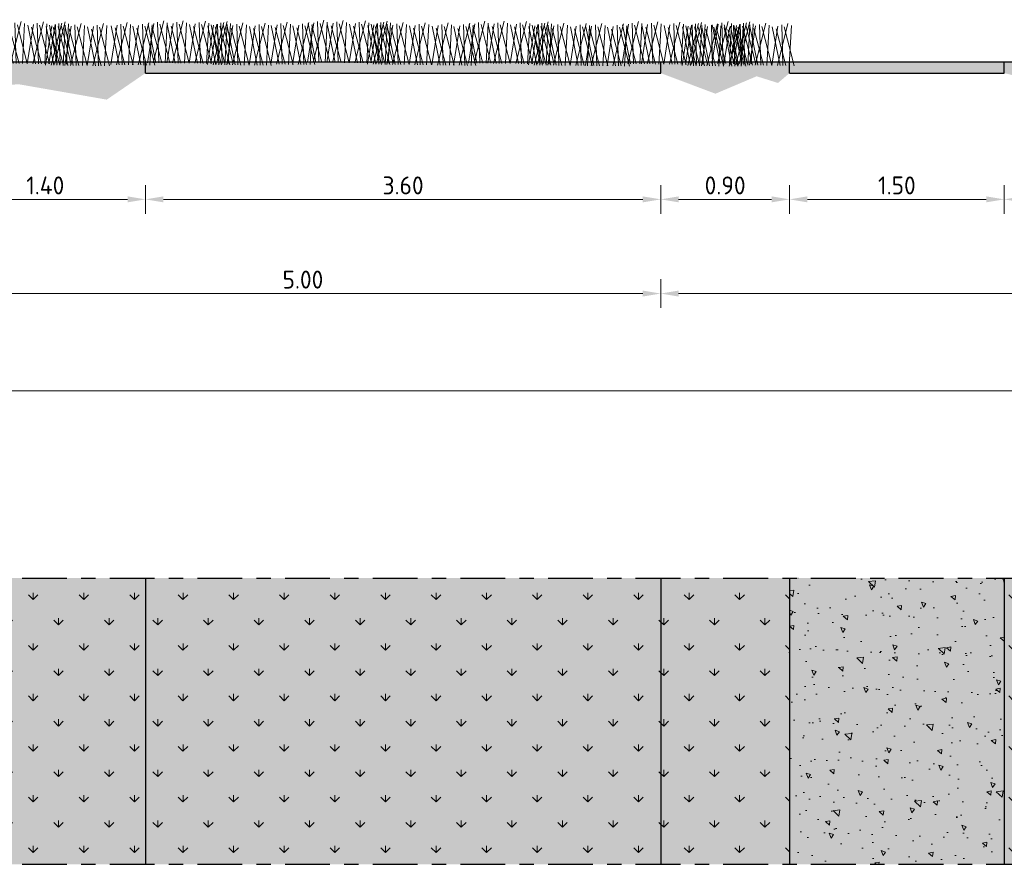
# Model space of a CAD drawing. Header units: metres. Extents: x 104013 to 108981, y 427946 to 428479.
# Tile 56 of 256: x 108741.75 to 108748.63, y 428209.14 to 428215.04. Entities that reach past the tile are written whole.
import ezdxf

# ---------------------------------------------------------------- set-up
doc = ezdxf.new("R2010")
doc.units = ezdxf.units.M
doc.linetypes.add('CENTER', pattern=[2, 1.25, -0.25, 0.25, -0.25])
doc.linetypes.add('XX-AFBREEK', pattern=[7, 4, -1, 1, -1])
doc.layers.get('DefPoints').update_dxf_attribs({"color": 211, "lineweight": 18})
for name, color, linetype, lineweight, true_color in [('N-WE-GR-GRAS_GAZON-V', 7, 'Continuous', 18, 0xdbffb8), ('N-WE-GR-HEESTER-SD', 7, 'Continuous', 0, 0x00c700), ('N-WE-VH-VERHARDING_HALFVERHARDING-V', 7, 'Continuous', 18, 0xd7aa8c)]:
    doc.layers.add(name, color=color, linetype=linetype, lineweight=lineweight, true_color=true_color)
for name, color, linetype, lineweight in [('N-WE-GR-KRUIDEN-AD-50', 92, 'Continuous', 18), ('N-WE-VH-KANTVERHARDING-M', 7, 'Continuous', 18), ('N-WE-VH-VERHARDING-GD', 7, 'Continuous', 25), ('N-WE-VH-VERHARDING_HALFVERHARDING-A-50', 252, 'Continuous', 18), ('X-XX-AL-AFBREEKLIJN-GD', 7, 'XX-AFBREEK', 25)]:
    doc.layers.add(name, color=color, linetype=linetype, lineweight=lineweight)
doc.styles.add('NLCS-ISO-M50-T25', font='NLCS-ISO.ttf', dxfattribs={"height": 0.125})
doc.dimstyles.new('NLCS-M50-T25-PIJL_l2_h1', dxfattribs={"dimscale": 0.05, "dimtxt": 2.5, "dimasz": 2.5, "dimexe": 2, "dimexo": 2, "dimgap": 0.7, "dimtad": 1, "dimzin": 0, "dimdsep": 46, "dimtxsty": 'NLCS-ISO-M50-T25', "dimcen": 2.5, "dimdle": 2, "dimclrd": 256, "dimclre": 256, "dimclrt": 256, "dimadec": 1, "dimazin": 0, "dimtfac": 1, "dimtofl": 0, "dimtmove": 1, "dimatfit": 0, "dimfxl": 2, "dimfxlon": 1, "dimtfillclr": 256, "dimtolj": 1, "dimtzin": 0, "dimlwd": 18, "dimlwe": 18, "dimarcsym": 0})

# ---------------------------------------------------------------- blocks, each defined once
blk = doc.blocks.new('*D930')
at = {"layer": 'DefPoints', "color": 0, "transparency": 16777216}
for p in [(108726.7313, 428214.745), (108751.7313, 428214.745), (108751.7313, 428212.4447)]:
    blk.add_point(p, dxfattribs=at)
at = {"layer": 'N-WE-VH-KANTVERHARDING-M', "lineweight": 18, "transparency": 16777216}
for p, q in [((108726.7313, 428212.5447), (108726.7313, 428212.3447)), ((108751.7313, 428212.5447), (108751.7313, 428212.3447)), ((108726.8563, 428212.4447), (108751.6063, 428212.4447))]:
    blk.add_line(p, q, dxfattribs=at)
at = {"layer": 'N-WE-VH-KANTVERHARDING-M', "transparency": 16777216}
for points in [[(108726.8563, 428212.4655), (108726.8563, 428212.4239), (108726.7313, 428212.4447)], [(108751.6063, 428212.4655), (108751.6063, 428212.4239), (108751.7313, 428212.4447)]]:
    blk.add_solid(points, dxfattribs=at)
at = {"layer": 'N-WE-VH-KANTVERHARDING-M', "transparency": 16777216, "insert": (108739.2313, 428212.5422), "char_height": 0.125, "attachment_point": 5, "style": 'NLCS-ISO-M50-T25'}
blk.add_mtext('\\A1;25.00', dxfattribs=at)
blk = doc.blocks.new('*D938')
at = {"layer": 'DefPoints', "color": 0, "transparency": 16777216}
for p in [(108741.2313, 428214.745), (108742.6313, 428214.745), (108742.6313, 428213.7829)]:
    blk.add_point(p, dxfattribs=at)
at = {"layer": 'N-WE-VH-KANTVERHARDING-M', "lineweight": 18, "transparency": 16777216}
for p, q in [((108741.2313, 428213.8829), (108741.2313, 428213.6829)), ((108742.6313, 428213.8829), (108742.6313, 428213.6829)), ((108741.3563, 428213.7829), (108742.5063, 428213.7829))]:
    blk.add_line(p, q, dxfattribs=at)
at = {"layer": 'N-WE-VH-KANTVERHARDING-M', "transparency": 16777216}
for points in [[(108741.3563, 428213.8037), (108741.3563, 428213.7621), (108741.2313, 428213.7829)], [(108742.5063, 428213.8037), (108742.5063, 428213.7621), (108742.6313, 428213.7829)]]:
    blk.add_solid(points, dxfattribs=at)
at = {"layer": 'N-WE-VH-KANTVERHARDING-M', "transparency": 16777216, "insert": (108741.9313, 428213.8804), "char_height": 0.125, "attachment_point": 5, "style": 'NLCS-ISO-M50-T25'}
blk.add_mtext('\\A1;1.40', dxfattribs=at)
blk = doc.blocks.new('*D939')
at = {"layer": 'DefPoints', "color": 0, "transparency": 16777216}
for p in [(108742.6313, 428214.745), (108746.2313, 428214.745), (108746.2313, 428213.7829)]:
    blk.add_point(p, dxfattribs=at)
at = {"layer": 'N-WE-VH-KANTVERHARDING-M', "lineweight": 18, "transparency": 16777216}
for p, q in [((108742.6313, 428213.8829), (108742.6313, 428213.6829)), ((108746.2313, 428213.8829), (108746.2313, 428213.6829)), ((108742.7563, 428213.7829), (108746.1063, 428213.7829))]:
    blk.add_line(p, q, dxfattribs=at)
at = {"layer": 'N-WE-VH-KANTVERHARDING-M', "transparency": 16777216}
for points in [[(108742.7563, 428213.8037), (108742.7563, 428213.7621), (108742.6313, 428213.7829)], [(108746.1063, 428213.8037), (108746.1063, 428213.7621), (108746.2313, 428213.7829)]]:
    blk.add_solid(points, dxfattribs=at)
at = {"layer": 'N-WE-VH-KANTVERHARDING-M', "transparency": 16777216, "insert": (108744.4313, 428213.8804), "char_height": 0.125, "attachment_point": 5, "style": 'NLCS-ISO-M50-T25'}
blk.add_mtext('\\A1;3.60', dxfattribs=at)
blk = doc.blocks.new('*D940')
at = {"layer": 'DefPoints', "color": 0, "transparency": 16777216}
for p in [(108746.2313, 428214.745), (108747.1313, 428214.745), (108747.1313, 428213.7829)]:
    blk.add_point(p, dxfattribs=at)
at = {"layer": 'N-WE-VH-KANTVERHARDING-M', "lineweight": 18, "transparency": 16777216}
for p, q in [((108746.2313, 428213.8829), (108746.2313, 428213.6829)), ((108747.1313, 428213.8829), (108747.1313, 428213.6829)), ((108746.3563, 428213.7829), (108747.0063, 428213.7829))]:
    blk.add_line(p, q, dxfattribs=at)
at = {"layer": 'N-WE-VH-KANTVERHARDING-M', "transparency": 16777216}
for points in [[(108746.3563, 428213.8037), (108746.3563, 428213.7621), (108746.2313, 428213.7829)], [(108747.0063, 428213.8037), (108747.0063, 428213.7621), (108747.1313, 428213.7829)]]:
    blk.add_solid(points, dxfattribs=at)
at = {"layer": 'N-WE-VH-KANTVERHARDING-M', "transparency": 16777216, "insert": (108746.6813, 428213.8804), "char_height": 0.125, "attachment_point": 5, "style": 'NLCS-ISO-M50-T25'}
blk.add_mtext('\\A1;0.90', dxfattribs=at)
blk = doc.blocks.new('*D941')
at = {"layer": 'DefPoints', "color": 0, "transparency": 16777216}
for p in [(108747.1313, 428214.745), (108748.6313, 428214.745), (108748.6313, 428213.7829)]:
    blk.add_point(p, dxfattribs=at)
at = {"layer": 'N-WE-VH-KANTVERHARDING-M', "lineweight": 18, "transparency": 16777216}
for p, q in [((108747.1313, 428213.8829), (108747.1313, 428213.6829)), ((108748.6313, 428213.8829), (108748.6313, 428213.6829)), ((108747.2563, 428213.7829), (108748.5063, 428213.7829))]:
    blk.add_line(p, q, dxfattribs=at)
at = {"layer": 'N-WE-VH-KANTVERHARDING-M', "transparency": 16777216}
for points in [[(108747.2563, 428213.8037), (108747.2563, 428213.7621), (108747.1313, 428213.7829)], [(108748.5063, 428213.8037), (108748.5063, 428213.7621), (108748.6313, 428213.7829)]]:
    blk.add_solid(points, dxfattribs=at)
at = {"layer": 'N-WE-VH-KANTVERHARDING-M', "transparency": 16777216, "insert": (108747.8813, 428213.8804), "char_height": 0.125, "attachment_point": 5, "style": 'NLCS-ISO-M50-T25'}
blk.add_mtext('\\A1;1.50', dxfattribs=at)
blk = doc.blocks.new('*D942')
at = {"layer": 'DefPoints', "color": 0, "transparency": 16777216}
for p in [(108748.6313, 428214.745), (108751.6313, 428214.745), (108751.6313, 428213.7829)]:
    blk.add_point(p, dxfattribs=at)
at = {"layer": 'N-WE-VH-KANTVERHARDING-M', "lineweight": 18, "transparency": 16777216}
for p, q in [((108748.6313, 428213.8829), (108748.6313, 428213.6829)), ((108751.6313, 428213.8829), (108751.6313, 428213.6829)), ((108748.7563, 428213.7829), (108751.5063, 428213.7829))]:
    blk.add_line(p, q, dxfattribs=at)
at = {"layer": 'N-WE-VH-KANTVERHARDING-M', "transparency": 16777216}
for points in [[(108748.7563, 428213.8037), (108748.7563, 428213.7621), (108748.6313, 428213.7829)], [(108751.5063, 428213.8037), (108751.5063, 428213.7621), (108751.6313, 428213.7829)]]:
    blk.add_solid(points, dxfattribs=at)
at = {"layer": 'N-WE-VH-KANTVERHARDING-M', "transparency": 16777216, "insert": (108750.1313, 428213.8804), "char_height": 0.125, "attachment_point": 5, "style": 'NLCS-ISO-M50-T25'}
blk.add_mtext('\\A1;3.00', dxfattribs=at)
blk = doc.blocks.new('*D945')
at = {"layer": 'DefPoints', "color": 0, "transparency": 16777216}
for p in [(108746.2313, 428214.745), (108741.2313, 428214.0868), (108746.2313, 428213.1247)]:
    blk.add_point(p, dxfattribs=at)
at = {"layer": 'N-WE-VH-KANTVERHARDING-M', "lineweight": 18, "transparency": 16777216}
for p, q in [((108741.2313, 428213.2247), (108741.2313, 428213.0247)), ((108746.2313, 428213.2247), (108746.2313, 428213.0247)), ((108741.3563, 428213.1247), (108746.1063, 428213.1247))]:
    blk.add_line(p, q, dxfattribs=at)
at = {"layer": 'N-WE-VH-KANTVERHARDING-M', "transparency": 16777216}
for points in [[(108741.3563, 428213.1455), (108741.3563, 428213.1039), (108741.2313, 428213.1247)], [(108746.1063, 428213.1455), (108746.1063, 428213.1039), (108746.2313, 428213.1247)]]:
    blk.add_solid(points, dxfattribs=at)
at = {"layer": 'N-WE-VH-KANTVERHARDING-M', "transparency": 16777216, "insert": (108743.7313, 428213.2222), "char_height": 0.125, "attachment_point": 5, "style": 'NLCS-ISO-M50-T25'}
blk.add_mtext('\\A1;5.00', dxfattribs=at)
blk = doc.blocks.new('*D947')
at = {"layer": 'DefPoints', "color": 0, "transparency": 16777216}
for p in [(108746.2313, 428214.745), (108751.7313, 428214.745), (108751.7313, 428213.1247)]:
    blk.add_point(p, dxfattribs=at)
at = {"layer": 'N-WE-VH-KANTVERHARDING-M', "lineweight": 18, "transparency": 16777216}
for p, q in [((108746.2313, 428213.2247), (108746.2313, 428213.0247)), ((108751.7313, 428213.2247), (108751.7313, 428213.0247)), ((108746.3563, 428213.1247), (108751.6063, 428213.1247))]:
    blk.add_line(p, q, dxfattribs=at)
at = {"layer": 'N-WE-VH-KANTVERHARDING-M', "transparency": 16777216}
for points in [[(108746.3563, 428213.1455), (108746.3563, 428213.1039), (108746.2313, 428213.1247)], [(108751.6063, 428213.1455), (108751.6063, 428213.1039), (108751.7313, 428213.1247)]]:
    blk.add_solid(points, dxfattribs=at)
at = {"layer": 'N-WE-VH-KANTVERHARDING-M', "transparency": 16777216, "insert": (108748.9813, 428213.2222), "char_height": 0.125, "attachment_point": 5, "style": 'NLCS-ISO-M50-T25'}
blk.add_mtext('\\A1;5.50', dxfattribs=at)
blk = doc.blocks.new('bloemrijkmengsel')
for points in [[(0, 0), (0.0333, 0.276)], [(0.0394, 0.001), (0.1028, 0.2972)], [(0.0786, 0.0019), (0.0597, 0.286)], [(0.1224, 0.003), (0.1269, 0.2842)], [(0.0579, 0.0014), (-0.0067, 0.27)], [(0.0988, 0.0024), (0.021, 0.2569)], [(0.1557, 0.0038), (0.0769, 0.2727)]]:
    blk.add_lwpolyline(points)

msp = doc.modelspace()

# ---------------------------------------------------------------- hatches: boundary and pattern name
at = {"layer": 'N-WE-GR-GRAS_GAZON-V'}
h = msp.add_hatch(color=256, dxfattribs=at)
h.dxf.hatch_style = 1
h.paths.add_polyline_path([(108742.6313, 428214.665), (108742.6313, 428214.745), (108735.8313, 428214.745), (108735.8313, 428214.665), (108736.7294, 428214.4723), (108738.0626, 428214.5579), (108740.3902, 428214.4499), (108741.7425, 428214.5878), (108742.361, 428214.4797)])
at = {"layer": 'N-WE-GR-GRAS_GAZON-V', "true_color": 0xbaff75}
h = msp.add_hatch(color=71, dxfattribs=at)
h.dxf.hatch_style = 1
h.paths.add_polyline_path([(108746.2313, 428214.745), (108742.6313, 428214.745), (108742.6313, 428214.665), (108746.2313, 428214.665)])
at = {"layer": 'N-WE-GR-GRAS_GAZON-V'}
h = msp.add_hatch(color=256, dxfattribs=at)
h.dxf.hatch_style = 1
h.paths.add_polyline_path([(108747.1313, 428214.745), (108746.2313, 428214.745), (108746.2313, 428214.665), (108746.6136, 428214.5211), (108746.9014, 428214.6429), (108747.0506, 428214.5961), (108747.1313, 428214.665)])
h = msp.add_hatch(color=256, dxfattribs=at)
h.dxf.hatch_style = 1
h.paths.add_polyline_path([(108751.6313, 428214.745), (108748.6313, 428214.745), (108748.6313, 428214.665), (108749.4882, 428214.4628), (108750.5895, 428214.5821), (108751.2513, 428214.5062), (108751.6313, 428214.545)])
h = msp.add_hatch(color=256, dxfattribs=at)
h.dxf.hatch_style = 1
h.paths.add_polyline_path([(108735.8313, 428211.1368), (108735.8313, 428209.1368), (108742.6313, 428209.1368), (108742.6313, 428211.1368)])
at = {"layer": 'N-WE-GR-GRAS_GAZON-V', "true_color": 0xbaff75}
h = msp.add_hatch(color=71, dxfattribs=at)
h.dxf.hatch_style = 1
h.paths.add_polyline_path([(108746.2313, 428211.1368), (108742.6313, 428211.1368), (108742.6313, 428209.1368), (108746.2313, 428209.1368)])
at = {"layer": 'N-WE-GR-GRAS_GAZON-V'}
h = msp.add_hatch(color=256, dxfattribs=at)
h.dxf.hatch_style = 1
h.paths.add_polyline_path([(108747.1313, 428211.1368), (108746.2313, 428211.1368), (108746.2313, 428209.1368), (108747.1313, 428209.1368)])
h = msp.add_hatch(color=256, dxfattribs=at)
h.dxf.hatch_style = 1
h.paths.add_polyline_path([(108748.6313, 428211.1368), (108748.6313, 428209.1368), (108751.6313, 428209.1368), (108751.6313, 428211.1368)])
at = {"layer": 'N-WE-GR-KRUIDEN-AD-50'}
h = msp.add_hatch(dxfattribs=at)
h.set_pattern_fill('AGR-KRUIDEN', color=256, scale=0.025, pattern_type=2)
h.set_pattern_definition([(90, (2294.69928, -87.8333), (-0.17677669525, 0.17677669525), [0.046875, -0.30667839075]), (45, (2294.69928, -87.8333), (-0.1767766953, 0.1767766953), [0.046875, -0.203125]), (135, (2294.69928, -87.8333), (-0.1767766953, -0.1767766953), [0.046875, -0.203125])])
h.paths.add_polyline_path([(108741.2313, 428209.1368), (108741.2313, 428211.1368), (108742.6313, 428211.1368), (108742.6313, 428209.1368)])
h = msp.add_hatch(dxfattribs=at)
h.set_pattern_fill('AGR-KRUIDEN', color=256, scale=0.025, pattern_type=2)
h.set_pattern_definition([(90, (2296.09928, -87.8333), (-0.17677669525, 0.17677669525), [0.046875, -0.30667839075]), (45, (2296.09928, -87.8333), (-0.1767766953, 0.1767766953), [0.046875, -0.203125]), (135, (2296.09928, -87.8333), (-0.1767766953, -0.1767766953), [0.046875, -0.203125])])
h.paths.add_polyline_path([(108742.6313, 428209.1368), (108742.6313, 428211.1368), (108747.1313, 428211.1368), (108747.1313, 428209.1368)])
h = msp.add_hatch(dxfattribs=at)
h.set_pattern_fill('AGR-KRUIDEN', color=256, scale=0.025, pattern_type=2)
h.set_pattern_definition([(90, (2301.54928, -87.8333), (-0.17677669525, 0.17677669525), [0.046875, -0.30667839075]), (45, (2301.54928, -87.8333), (-0.1767766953, 0.1767766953), [0.046875, -0.203125]), (135, (2301.54928, -87.8333), (-0.1767766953, -0.1767766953), [0.046875, -0.203125])])
h.paths.add_polyline_path([(108748.6313, 428209.1368), (108748.6313, 428211.1368), (108751.6313, 428211.1368), (108751.6313, 428209.1368)])
at = {"layer": 'N-WE-VH-VERHARDING_HALFVERHARDING-A-50'}
h = msp.add_hatch(dxfattribs=at)
h.set_pattern_fill('AVH-HALFVERHARDING', color=256, scale=0.05, angle=90, pattern_type=2)
h.set_pattern_definition([(140, (108748.48227, 428276.64895), (0.0313761, 0.3586301), [0.0375, -0.4125]), (85, (108748.48227, 428276.64895), (-0.376096, -0.0693757), [0.03, -0.33]), (190.4514, (108748.4849, 428276.67883), (-0.3447198, 0.2892547), [0.03187, -0.350571]), (136.1842, (108748.38227, 428276.64895), (0.0827595, 0.5336205), [0.05625, -0.61875]), (186.6356, (108748.38917, 428276.6934), (-0.487059, 0.4673314), [0.047805, -0.5258565]), (81.1842, (108748.3823, 428276.64895), (-0.4870593, 0.467331), [0.045, -0.495]), (111, (108748.40727, 428276.69895), (0.2013094, 0.2984535), [0.0375, -0.4125]), (56, (108748.40727, 428276.69895), (-0.362575, 0.1216577), [0.03, -0.33]), (161.4514, (108748.42405, 428276.7238), (-0.1612652, 0.4201113), [0.03187, -0.350571]), (127.5, (108748.48227, 428276.64895), (-0.16644693, 0.00607993), [0, -0.326, 0, -0.335, 0, -0.33125]), (97.5, (108748.48227, 428276.64895), (-0.19720586, 0.13153477), [0, -0.191, 0, -0.3185, 0, -0.12625]), (57.5, (108748.48227, 428276.53745), (0.01127744, 0.26691122), [0, -0.125, 0, -0.39, 0, -0.5175]), (47.5, (108748.48227, 428276.48745), (-0.0500525, 0.2915931), [0, -0.1625, 0, -0.259, 0, -0.3675])])
h.paths.add_polyline_path([(108748.6313, 428209.1368), (108748.6313, 428211.1368), (108748.3313, 428211.1368), (108747.1313, 428211.1368), (108747.1313, 428209.1368)])
at = {"layer": 'N-WE-VH-VERHARDING_HALFVERHARDING-V'}
for points in [[(108748.6313, 428214.745), (108747.1313, 428214.745), (108747.1313, 428214.665), (108748.6313, 428214.665)], [(108748.6313, 428209.1368), (108748.6313, 428211.1368), (108748.3313, 428211.1368), (108747.1313, 428211.1368), (108747.1313, 428209.1368)]]:
    msp.add_hatch(color=256, dxfattribs=at).paths.add_polyline_path(points)

# ---------------------------------------------------------------- linework, layer by layer
at = {"layer": 'N-WE-VH-VERHARDING-GD', "flags": 128}
for points in [[(108732.2313, 428214.745), (108746.2313, 428214.745)], [(108742.6313, 428214.665), (108742.6313, 428214.745)], [(108746.2313, 428214.665), (108746.2313, 428214.745)], [(108746.2313, 428214.745), (108747.1313, 428214.745)], [(108747.1313, 428214.745), (108748.6313, 428214.745)], [(108747.1313, 428214.665), (108747.1313, 428214.745)], [(108748.6313, 428214.665), (108748.6313, 428214.745)], [(108748.6313, 428214.745), (108751.6313, 428214.745)], [(108742.6313, 428214.665), (108746.2313, 428214.665)], [(108747.1313, 428214.665), (108748.6313, 428214.665)], [(108742.6313, 428211.1368), (108742.6313, 428209.1368)], [(108746.2313, 428211.1368), (108746.2313, 428209.1368)], [(108747.1313, 428211.1368), (108747.1313, 428209.1368)], [(108748.6313, 428211.1368), (108748.6313, 428209.1368)]]:
    msp.add_lwpolyline(points, dxfattribs=at)
at = {"layer": 'X-XX-AL-AFBREEKLIJN-GD', "linetype": 'CENTER', "ltscale": 0.25}
for points in [[(108725.2313, 428211.1368), (108753.2313, 428211.1368)], [(108725.2313, 428209.1368), (108753.2313, 428209.1368)]]:
    msp.add_lwpolyline(points, dxfattribs=at)

# ---------------------------------------------------------------- block references
at = {"layer": 'N-WE-GR-HEESTER-SD', "rotation": 357.9079296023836}
for p in [(108741.6496, 428214.7326), (108741.8053, 428214.7308), (108741.9335, 428214.7207), (108741.9566, 428214.729), (108742.0681, 428214.7192), (108742.2238, 428214.7173), (108742.3893, 428214.7245), (108742.5405, 428214.7227), (108742.646, 428214.7379), (108742.7806, 428214.7363), (108742.9363, 428214.7344), (108743.0645, 428214.7244), (108743.0875, 428214.7326), (108743.1991, 428214.7228), (108743.3548, 428214.7209), (108743.5075, 428214.7278), (108743.6587, 428214.726), (108743.7642, 428214.7411), (108743.8988, 428214.7395), (108744.0545, 428214.7377), (108744.1827, 428214.7276), (108744.2057, 428214.7359), (108744.3173, 428214.726), (108744.473, 428214.7242), (108744.6321, 428214.722), (108744.7834, 428214.7202), (108744.8889, 428214.7353), (108745.0234, 428214.7337), (108745.1792, 428214.7319), (108745.3074, 428214.7218), (108745.3304, 428214.7301), (108745.4419, 428214.7203), (108745.5977, 428214.7184), (108745.7054, 428214.718), (108745.8566, 428214.7162), (108745.9621, 428214.7313), (108746.0967, 428214.7297), (108746.2524, 428214.7279), (108746.3806, 428214.7178), (108746.4036, 428214.7261), (108746.5152, 428214.7162), (108746.5885, 428214.7324), (108746.6709, 428214.7144), (108746.7167, 428214.7223), (108746.7397, 428214.7306), (108746.8512, 428214.7208), (108747.007, 428214.7189)]:
    msp.add_blockref('bloemrijkmengsel', p, dxfattribs=at)

# ---------------------------------------------------------------- dimensions: what is measured, and where the dimension line sits
at = {"layer": 'N-WE-VH-KANTVERHARDING-M'}
dim = msp.add_aligned_dim(p1=(108726.7313, 428214.745), p2=(108751.7313, 428214.745), distance=-2.3003, dimstyle='NLCS-M50-T25-PIJL_l2_h1', dxfattribs=at)
dim.commit()
dim.dimension.update_dxf_attribs({"geometry": '*D930', "text_midpoint": (108739.2313, 428212.5422)})
for base, p1, p2, picture, middle in [((108742.6313, 428213.7829), (108741.2313, 428214.745), (108742.6313, 428214.745), '*D938', (108741.9313, 428213.8804)), ((108746.2313, 428213.1247), (108741.2313, 428214.0868), (108746.2313, 428214.745), '*D945', (108743.7313, 428213.2222)), ((108746.2313, 428213.7829), (108742.6313, 428214.745), (108746.2313, 428214.745), '*D939', (108744.4313, 428213.8804)), ((108747.1313, 428213.7829), (108746.2313, 428214.745), (108747.1313, 428214.745), '*D940', (108746.6813, 428213.8804)), ((108751.7313, 428213.1247), (108746.2313, 428214.745), (108751.7313, 428214.745), '*D947', (108748.9813, 428213.2222)), ((108748.6313, 428213.7829), (108747.1313, 428214.745), (108748.6313, 428214.745), '*D941', (108747.8813, 428213.8804)), ((108751.6313, 428213.7829), (108748.6313, 428214.745), (108751.6313, 428214.745), '*D942', (108750.1313, 428213.8804))]:
    dim = msp.add_linear_dim(base=base, p1=p1, p2=p2, angle=180, dimstyle='NLCS-M50-T25-PIJL_l2_h1', dxfattribs=at)
    dim.commit()
    dim.dimension.update_dxf_attribs({"geometry": picture, "text_midpoint": middle})

doc.saveas('drawing.dxf')
